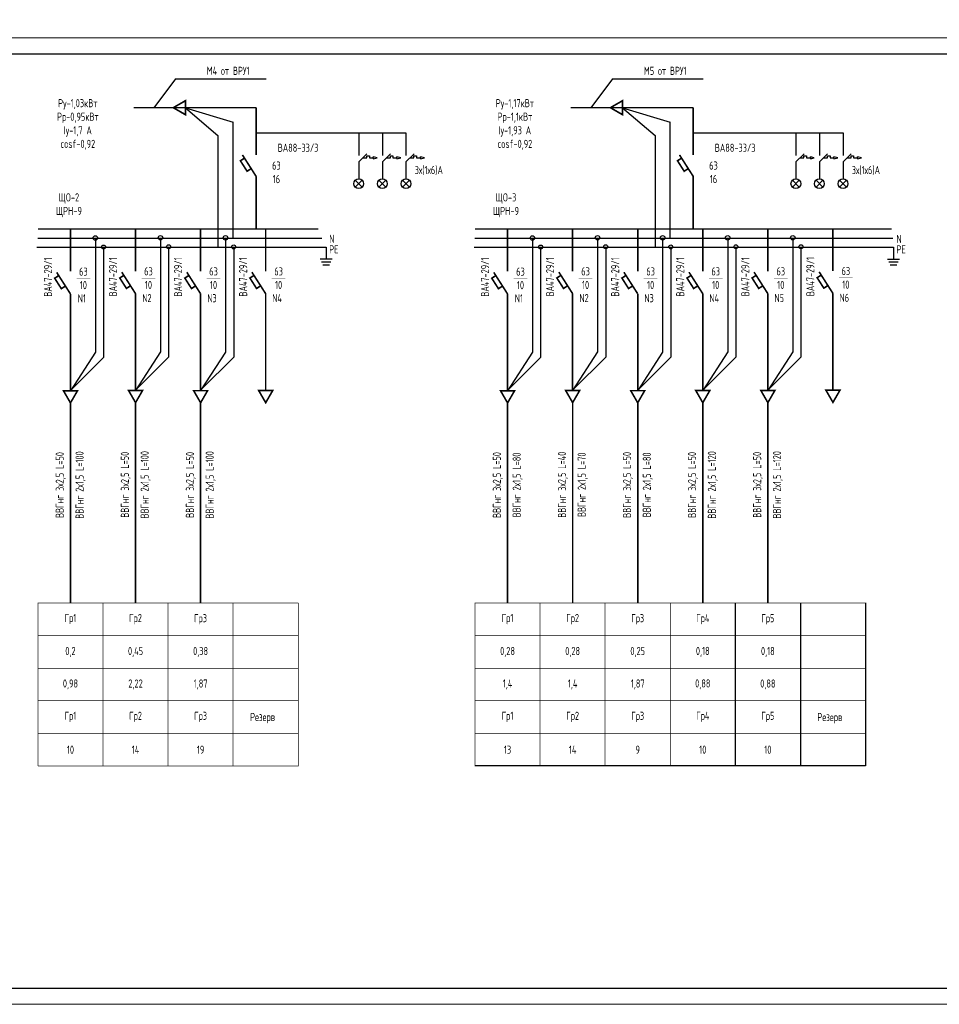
# Model space of a CAD drawing. Header units: millimetres. Extents: x 473009 to 2502882, y 456217 to 1153743.
# Tile 9 of 124: x 707790 to 736053, y 457033 to 487290. Entities that reach past the tile are written whole.
import ezdxf

# ---------------------------------------------------------------- set-up
doc = ezdxf.new("R2010")
doc.units = ezdxf.units.MM
for name, color, linetype in [('EKAB', 7, 'Continuous'), ('FORMAT', 150, 'Continuous'), ('Osnova', 7, 'Continuous'), ('построение', 7, 'Continuous'), ('формат', 136, 'Continuous')]:
    doc.layers.add(name, color=color, linetype=linetype)
doc.layers.add('ЭМ', color=240, linetype='Continuous', lineweight=20)
doc.styles.add('SPDS', font='spds.shx', dxfattribs={"width": 0.8, "height": 250})
doc.styles.add('SPDS1', font='spds.shx', dxfattribs={"width": 0.8})

# ---------------------------------------------------------------- blocks, each defined once
blk = doc.blocks.new('*U103')
at = {"layer": 'ЭМ', "color": 0, "lineweight": 20, "ltscale": 0.5}
blk.add_lwpolyline([(0, 0), (891, 0), (891, 297), (0, 297)], close=True, dxfattribs=at)
at = {"layer": 'ЭМ', "color": 0, "lineweight": 30, "ltscale": 0.5}
blk.add_lwpolyline([(20, 5), (886, 5), (886, 292), (20, 292)], close=True, dxfattribs=at)

msp = doc.modelspace()

# ---------------------------------------------------------------- linework, layer by layer
at = {"color": 7}
for p, q in [((718211.3, 482926.7), (718461.9, 483164.1)), ((718211.3, 482926.7), (718211.3, 482400.6)), ((718336.6, 483045.4), (718457.6, 483045.4)), ((718457.6, 483045.4), (718457.6, 483107.5)), ((718457.6, 483107.5), (718536.7, 483107.5)), ((718536.7, 483107.5), (718536.7, 483045.4)), ((718536.7, 483045.4), (718656.4, 483045.4)), ((718935.9, 482926.7), (719186.5, 483164.1)), ((718935.9, 482926.7), (718935.9, 482400.6)), ((719061.2, 483045.4), (719182.2, 483045.4)), ((719182.2, 483045.4), (719182.2, 483107.5)), ((719182.2, 483107.5), (719261.3, 483107.5)), ((719261.3, 483107.5), (719261.3, 483045.4)), ((719261.3, 483045.4), (719381.1, 483045.4)), ((719660.5, 482926.7), (719911.2, 483164.1)), ((719660.5, 482926.7), (719660.5, 482400.6)), ((719785.9, 483045.4), (719906.8, 483045.4)), ((719906.8, 483045.4), (719906.8, 483107.5)), ((719906.8, 483107.5), (719985.9, 483107.5)), ((719985.9, 483107.5), (719985.9, 483045.4)), ((719985.9, 483045.4), (720105.7, 483045.4)), ((731644.4, 482926.7), (731895, 483164.1)), ((731644.4, 482926.7), (731644.4, 482400.6)), ((731769.7, 483045.4), (731890.7, 483045.4)), ((731890.7, 483045.4), (731890.7, 483107.5)), ((731890.7, 483107.5), (731969.8, 483107.5)), ((731969.8, 483107.5), (731969.8, 483045.4)), ((731969.8, 483045.4), (732089.6, 483045.4)), ((732369, 482926.7), (732619.7, 483164.1)), ((732369, 482926.7), (732369, 482400.6)), ((732494.4, 483045.4), (732615.3, 483045.4)), ((732615.3, 483045.4), (732615.3, 483107.5)), ((732615.3, 483107.5), (732694.4, 483107.5)), ((732694.4, 483107.5), (732694.4, 483045.4)), ((732694.4, 483045.4), (732814.2, 483045.4)), ((733093.7, 482926.7), (733344.3, 483164.1)), ((733093.7, 482926.7), (733093.7, 482400.6)), ((733219, 483045.4), (733340, 483045.4)), ((733340, 483045.4), (733340, 483107.5)), ((733340, 483107.5), (733419.1, 483107.5)), ((733419.1, 483107.5), (733419.1, 483045.4)), ((733419.1, 483045.4), (733538.8, 483045.4)), ((718105.2, 482356.7), (718317.4, 482144.5)), ((718105.2, 482144.5), (718317.4, 482356.7)), ((718211.3, 482550.6), (718211.3, 482400.6)), ((718829.8, 482356.7), (719042, 482144.5)), ((718829.8, 482144.5), (719042, 482356.7)), ((718935.9, 482550.6), (718935.9, 482400.6)), ((719554.5, 482356.7), (719766.6, 482144.5)), ((719554.5, 482144.5), (719766.6, 482356.7)), ((719660.5, 482550.6), (719660.5, 482400.6)), ((731538.4, 482356.7), (731750.5, 482144.5)), ((731538.4, 482144.5), (731750.5, 482356.7)), ((731644.4, 482550.6), (731644.4, 482400.6)), ((732263, 482356.7), (732475.1, 482144.5)), ((732263, 482144.5), (732475.1, 482356.7)), ((732369, 482550.6), (732369, 482400.6)), ((732987.6, 482356.7), (733199.7, 482144.5)), ((732987.6, 482144.5), (733199.7, 482356.7)), ((733093.7, 482550.6), (733093.7, 482400.6))]:
    msp.add_line(p, q, dxfattribs=at)
for centre in [(718211.3, 482250.6), (718935.9, 482250.6), (719660.5, 482250.6), (731644.4, 482250.6), (732369, 482250.6), (733093.7, 482250.6)]:
    msp.add_circle(centre, 150, dxfattribs=at)
at = {"layer": 'EKAB', "color": 7}
for p, q in [((718656.5, 483049.3), (718656, 483018.8)), ((718656, 483018.8), (718777.3, 483047.1)), ((718656.5, 483049), (718657.3, 483079.5)), ((718777.3, 483047.1), (718657.3, 483079.5)), ((719381.1, 483049.3), (719380.6, 483018.8)), ((719380.6, 483018.8), (719501.9, 483047.1)), ((719381.1, 483049), (719381.9, 483079.5)), ((719501.9, 483047.1), (719381.9, 483079.5)), ((720105.2, 483018.8), (720226.5, 483047.1)), ((720105.7, 483049), (720106.6, 483079.5)), ((720226.5, 483047.1), (720106.6, 483079.5)), ((732089.6, 483049.3), (732089.1, 483018.8)), ((732089.1, 483018.8), (732210.4, 483047.1)), ((732089.6, 483049), (732090.5, 483079.5)), ((732210.4, 483047.1), (732090.5, 483079.5)), ((732814.3, 483049.3), (732813.7, 483018.8)), ((732813.7, 483018.8), (732935, 483047.1)), ((732814.2, 483049), (732815.1, 483079.5)), ((732935, 483047.1), (732815.1, 483079.5)), ((733538.3, 483018.8), (733659.6, 483047.1)), ((733538.9, 483049), (733539.7, 483079.5)), ((733659.6, 483047.1), (733539.7, 483079.5))]:
    msp.add_line(p, q, dxfattribs=at)
at = {"layer": 'FORMAT', "color": 0, "lineweight": 25, "ltscale": 2}
for p, q in [((712882.6, 484586.1), (714350.1, 484139)), ((712882.6, 484586.1), (713883, 483726.7)), ((726315.7, 484586.1), (727783.2, 484139)), ((726315.7, 484586.1), (727316.1, 483726.7)), ((714350.1, 480581.4), (714350.1, 484139)), ((727783.2, 480581.4), (727783.2, 484139)), ((715058.7, 483810.1), (719660.5, 483810.1)), ((718211.3, 483810.1), (718211.3, 483112.6)), ((718935.9, 483810.1), (718935.9, 483112.6)), ((719660.5, 483810.1), (719660.5, 483112.6)), ((728491.9, 483810.1), (733093.7, 483810.1)), ((731644.4, 483810.1), (731644.4, 483112.6)), ((732369, 483810.1), (732369, 483112.6)), ((733093.7, 483810.1), (733093.7, 483112.6)), ((713883, 483726.7), (713883, 480304.3)), ((727316.1, 483726.7), (727316.1, 480304.3)), ((720105.7, 483049.3), (720105.2, 483018.8)), ((733538.9, 483049.3), (733538.3, 483018.8)), ((708347.8, 480581.4), (717072.6, 480581.4)), ((710115.8, 480581.4), (710115.8, 477072.5)), ((712116.1, 480589.6), (712116.1, 477080.7)), ((714115.5, 480586.1), (714115.5, 477077.2)), ((721781, 480581.4), (734629.3, 480581.4)), ((723548.9, 480581.4), (723548.9, 477072.5)), ((725549.3, 480589.6), (725549.3, 477080.7)), ((727548.7, 480586.1), (727548.7, 477077.2)), ((729548.8, 480587.8), (729548.8, 477078.9)), ((731548.9, 480589.6), (731548.9, 477080.7)), ((708321.2, 480304.5), (717209, 480304.5)), ((710366.9, 480304.3), (710366.9, 476914.7)), ((712367.3, 480312.5), (712367.3, 476923)), ((714366.7, 480309), (714366.7, 476919.4)), ((717209, 480304.5), (717209, 479936.8)), ((721754.4, 480304.5), (734642.4, 480304.5)), ((723800.1, 480304.3), (723800.1, 476914.7)), ((725800.4, 480312.5), (725800.4, 476923)), ((727799.8, 480309), (727799.8, 476919.4)), ((729799.9, 480310.7), (729799.9, 476921.2)), ((731800, 480312.5), (731800, 476923)), ((734642.4, 480304.5), (734642.4, 479935.1)), ((717026.6, 479936.8), (717391.5, 479936.8)), ((734460, 479935.1), (734824.9, 479935.1)), ((717066.3, 479848.9), (717351.8, 479848.9)), ((717105.9, 479761), (717312.2, 479761)), ((734499.6, 479847.2), (734785.2, 479847.2)), ((734539.3, 479759.3), (734745.6, 479759.3)), ((710115.8, 477072.5), (709350.1, 475886)), ((710366.9, 476914.7), (709371, 475918.4)), ((712116.1, 477080.7), (711350.4, 475894.2)), ((712367.3, 476923), (711371.3, 475926.6)), ((714115.5, 477077.2), (713349.8, 475890.7)), ((714366.7, 476919.4), (713370.7, 475923)), ((723548.9, 477072.5), (722783.2, 475886)), ((723800.1, 476914.7), (722804.1, 475918.4)), ((725549.3, 477080.7), (724783.5, 475894.2)), ((725800.4, 476923), (724804.4, 475926.6)), ((727548.7, 477077.2), (726782.9, 475890.7)), ((727799.8, 476919.4), (726803.8, 475923)), ((729548.8, 477078.9), (728783.1, 475892.5)), ((729799.9, 476921.2), (728803.9, 475924.8)), ((731548.9, 477080.7), (730783.2, 475894.2)), ((731800, 476923), (730804, 475926.6)), ((729782.3, 469366.3), (729781.8, 464360.4)), ((731782.4, 469366.3), (731781.9, 464360.4)), ((733782.5, 469366.3), (733782.1, 464360.4)), ((733782.1, 464360.4), (721781.9, 464360.4))]:
    msp.add_line(p, q, dxfattribs=at)
at = {"layer": 'FORMAT', "color": 0, "lineweight": 25, "ltscale": 2, "const_width": 50}
for points in [[(712511.2, 484586.1), (712882.6, 484371.6), (712882.6, 484800.5)], [(725944.3, 484586.1), (726315.7, 484371.6), (726315.7, 484800.5)], [(709350.6, 475514.6), (709565, 475886), (709136.2, 475886)], [(711350.9, 475522.9), (711565.3, 475894.2), (711136.5, 475894.2)], [(713350.3, 475519.3), (713564.7, 475890.7), (713135.9, 475890.7)], [(715350.5, 475521.1), (715564.9, 475892.5), (715136, 475892.5)], [(722783.7, 475514.6), (722998.2, 475886), (722569.3, 475886)], [(724784.1, 475522.9), (724998.5, 475894.2), (724569.6, 475894.2)], [(726783.5, 475519.3), (726997.9, 475890.7), (726569, 475890.7)], [(728783.6, 475521.1), (728998, 475892.5), (728569.2, 475892.5)], [(730783.7, 475522.9), (730998.1, 475894.2), (730569.3, 475894.2)], [(732783.8, 475531.1), (732998.2, 475902.4), (732569.4, 475902.4)]]:
    msp.add_lwpolyline(points, close=True, dxfattribs=at)
at = {"layer": 'FORMAT', "color": 0, "lineweight": 25, "ltscale": 2}
for points, const_width in [([(715058.7, 484586.1), (711294.1, 484586.1)], 40), ([(715058.7, 484586.1), (715058.7, 483129.6)], 50), ([(728491.9, 484586.1), (724727.2, 484586.1)], 40), ([(728491.9, 484586.1), (728491.9, 483129.6)], 50), ([(714698.6, 483035.1), (714573.1, 482954.9), (714778.5, 482633.7), (714903.9, 482714)], 50), ([(715059.8, 482470.3), (714634.9, 483134.7)], 50), ([(728131.7, 483035.1), (728006.2, 482954.9), (728211.6, 482633.7), (728337.1, 482714)], 50), ([(728492.9, 482470.3), (728068, 483134.7)], 50), ([(715058.7, 482471.9), (715058.7, 480858.5)], 50), ([(728491.9, 482471.9), (728491.9, 480858.5)], 50), ([(708347.8, 480858.5), (716971.6, 480858.5)], 50), ([(709350.1, 480858.5), (709350.1, 479553.4)], 50), ([(711350.4, 480866.7), (711350.4, 479561.6)], 50), ([(713349.8, 480863.2), (713349.8, 479558.1)], 50), ([(715349.9, 480864.9), (715349.9, 479559.8)], 50), ([(721781, 480858.5), (734588.2, 480858.5)], 50), ([(722783.2, 480858.5), (722783.2, 479553.4)], 50), ([(724783.5, 480866.7), (724783.5, 479561.6)], 50), ([(726782.9, 480863.2), (726782.9, 479558.1)], 50), ([(728783.1, 480864.9), (728783.1, 479559.8)], 50), ([(730783.2, 480866.7), (730783.2, 479561.6)], 50), ([(732783.3, 480874.9), (732783.3, 479569.8)], 50), ([(708990.3, 479425.5), (708864.8, 479345.3), (709070.2, 479024.2), (709195.7, 479104.4)], 50), ([(709351.5, 478860.7), (708926.6, 479525.1)], 50), ([(709536.6, 479340.9), (709958.6, 479340.9)], 10), ([(710990.6, 479433.7), (710865.1, 479353.5), (711070.5, 479032.4), (711196, 479112.6)], 50), ([(711351.8, 478868.9), (710926.9, 479533.3)], 50), ([(711537, 479349.2), (711958.9, 479349.2)], 10), ([(712990, 479430.2), (712864.5, 479350), (713069.9, 479028.9), (713195.4, 479109.1)], 50), ([(713351.2, 478865.4), (712926.3, 479529.8)], 50), ([(713536.4, 479345.6), (713958.3, 479345.6)], 10), ([(714990.1, 479432), (714864.7, 479351.7), (715070, 479030.6), (715195.5, 479110.9)], 50), ([(715351.4, 478867.2), (714926.4, 479531.6)], 50), ([(715536.5, 479347.4), (715958.4, 479347.4)], 10), ([(722423.4, 479425.5), (722298, 479345.3), (722503.3, 479024.2), (722628.8, 479104.4)], 50), ([(722784.6, 478860.7), (722359.7, 479525.1)], 50), ([(722969.8, 479340.9), (723391.7, 479340.9)], 10), ([(724423.7, 479433.7), (724298.3, 479353.5), (724503.6, 479032.4), (724629.1, 479112.6)], 50), ([(724785, 478868.9), (724360.1, 479533.3)], 50), ([(724970.1, 479349.2), (725392, 479349.2)], 10), ([(726423.1, 479430.2), (726297.7, 479350), (726503, 479028.9), (726628.5, 479109.1)], 50), ([(726784.4, 478865.4), (726359.5, 479529.8)], 50), ([(726969.5, 479345.6), (727391.4, 479345.6)], 10), ([(728423.3, 479432), (728297.8, 479351.7), (728503.2, 479030.6), (728628.6, 479110.9)], 50), ([(728784.5, 478867.2), (728359.6, 479531.6)], 50), ([(728969.6, 479347.4), (729391.5, 479347.4)], 10), ([(730423.4, 479433.7), (730297.9, 479353.5), (730503.3, 479032.4), (730628.8, 479112.6)], 50), ([(730784.6, 478868.9), (730359.7, 479533.3)], 50), ([(730969.7, 479349.2), (731391.7, 479349.2)], 10), ([(732423.5, 479442), (732298, 479361.7), (732503.4, 479040.6), (732628.9, 479120.8)], 50), ([(732784.7, 478877.1), (732359.8, 479541.5)], 50), ([(732969.9, 479357.4), (733391.8, 479357.4)], 10), ([(709350.1, 478860.6), (709350.1, 475886)], 50), ([(711350.4, 478868.8), (711350.4, 475894.2)], 50), ([(713349.8, 478865.3), (713349.8, 475890.7)], 50), ([(715349.9, 478867), (715349.9, 475892.5)], 50), ([(722783.2, 478860.6), (722783.2, 475886)], 50), ([(724783.5, 478868.8), (724783.5, 475894.2)], 50), ([(726782.9, 478865.3), (726782.9, 475890.7)], 50), ([(728783.1, 478867), (728783.1, 475892.5)], 50), ([(730783.2, 478868.8), (730783.2, 475894.2)], 50), ([(732783.3, 478877), (732783.3, 475902.4)], 50), ([(709350.6, 475514.6), (709350.6, 469366.3)], 50), ([(711350.9, 475522.9), (711350.9, 469374.5)], 50), ([(713350.3, 475519.3), (713350.3, 469371)], 50), ([(722783.7, 475514.6), (722783.7, 469366.3)], 50), ([(724784.1, 475522.9), (724784.1, 469374.5)], 50), ([(726783.5, 475519.3), (726783.5, 469371)], 50), ([(728783.3, 475519.1), (728783.3, 469370.8)], 50), ([(730783.4, 475520.9), (730783.4, 469372.5)], 50), ([(716349.2, 469366.3), (716348.7, 464360.4), (708348.7, 464360.4)], 20), ([(710349.5, 469374.5), (710349.2, 464359.2)], 20), ([(712348.9, 469362.7), (712348.4, 464359.2)], 20), ([(714349, 469364.5), (714348.6, 464359.2)], 20), ([(723782.6, 469374.5), (723782.3, 464359.2)], 20), ([(725782, 469362.7), (725781.6, 464359.2)], 20), ([(727782.2, 469364.5), (727781.7, 464359.2)], 20)]:
    msp.add_lwpolyline(points, dxfattribs=dict(at, const_width=const_width))
for centre, radius in [((710115.8, 480581.4), 68.8), ((712116.1, 480589.6), 68.8), ((714115.5, 480586.1), 68.8), ((723548.9, 480581.4), 68.8), ((725549.3, 480589.6), 68.8), ((727548.7, 480586.1), 68.8), ((729548.8, 480587.8), 68.8), ((731548.9, 480589.6), 68.8), ((710366.9, 480304.3), 61.1), ((712367.3, 480312.5), 61.1), ((714366.7, 480309), 61.1), ((723800.1, 480304.3), 61.1), ((725800.4, 480312.5), 61.1), ((727799.8, 480309), 61.1), ((729799.9, 480310.7), 61.1), ((731800, 480312.5), 61.1)]:
    msp.add_circle(centre, radius, dxfattribs=at)
at = {"layer": 'Osnova', "color": 0, "const_width": 20}
for points in [[(708349.2, 469374.5), (708348.8, 464359.2)], [(708349.2, 469374.5), (708348.8, 464359.2)], [(708349.2, 469366.3), (716349.2, 469366.3)], [(721782.3, 469374.5), (721782, 464359.2)], [(721782.3, 469374.5), (721782, 464359.2)], [(721782.3, 469366.3), (733782.5, 469366.3)], [(708349.2, 468358.4), (716349.1, 468358.4)], [(721782.3, 468358.4), (733782.4, 468358.4)], [(708349, 467359.7), (716349, 467359.7)], [(721782.1, 467359.7), (733782.3, 467359.7)], [(708348.9, 466359.7), (716348.9, 466359.7)], [(721782, 466359.7), (733782.2, 466359.7)], [(708348.8, 465361.7), (716348.8, 465361.7)], [(721781.9, 465361.7), (733782.2, 465361.7)]]:
    msp.add_lwpolyline(points, dxfattribs=at)
at = {"layer": 'построение', "color": 0, "lineweight": 25}
for p, q in [((712576.1, 485474.8), (711911.3, 484586.1)), ((712576.1, 485474.8), (715361.4, 485474.8)), ((726009.2, 485474.8), (725344.4, 484586.1)), ((726009.2, 485474.8), (728794.6, 485474.8))]:
    msp.add_line(p, q, dxfattribs=at)

# ---------------------------------------------------------------- block references
at = {"layer": 'формат', "color": 0, "xscale": 100, "yscale": 100, "zscale": 100}
msp.add_blockref('*U103', (683808.6, 457033.4), dxfattribs=at)

# ---------------------------------------------------------------- texts
at = {"color": 7, "ltscale": 2, "insert": (513015.9, 476034.8), "char_height": 250, "width": 17719.705, "attachment_point": 4, "line_spacing_factor": 1.44, "style": 'SPDS1'}
msp.add_mtext('\\pi7954.85267;{\\L\\C256;Общие данные\\P\\pi0;\\l    1.Настоящий проект электроосвещения и электрооборудования здания выполнен на основании следующих исходных данных разделов: АР, ОВ, ОС, ТХ. \\PВРУ-1- Ру =116,2кВт; \\P             Рр =98,7кВт.\\P    2.Проектом предусмотрено рабочее (общее, местное) ремонтное и аварийное освещение.\\P    3.Общее рабочее освещение предусматривается стационарными светодиодными светильниками. Выбор типа светильников производился в соответствии с назначением помещений, характеристикой среды и требованиями архитектурного оформления.\\P   4.Освещенность помещений принята согласно нормам и правилам КМК2.01.05-98.\\P   5.Управление рабочим освещением осуществляется выключателями, установленными по месту в помещениях .\\P   6.Аварийное освещение предусматривается по линиям проходов и выходов из здания. Светильники аварийного освещения выделяются из числа светильников общего рабочего освещения и питаются от сети аварийного освещения.\\P   7.Включение светильников общего и аварийного освещения раздельное.\\P  8.Групповая осветительная сеть выполняется кабелем марки ВВГнг-0,66  в ПВХ гофротрубе за подвесным потолком, в плитах перекрытий.   \\P     9.Силовыми электроприемниками являются  технологическое,  сантехническое оборудование. Номинальная мощность установленных электроприемников принята в соответствии с заданиями технологической, вентиляционной частей проекта. \\PРасчетная мощность силовых электроприемников определена методом коэффициентов спроса по характерным группам электроприемников (на основании рекомендаций КМК). . Отключение общей вентиляции при пожаре осуществляется поступлением сигнала на магнитный пускатель "МП".\\P     10.Силовая распределительная сеть выполняется кабелем ВВГнг, проложенная за подвесным потолком в ПВХ гофротрубе и скрыто в ПВХ трубе под слоем штукатурки. \\P     11.Силовые распределительные пункты приняты с автоматическими выключателями на отходящих линиях. Щиты принять навесными. В качестве главного распределительного щита принята панель ПР. Магистральные сети выполняются кабелем марки ВВГнг, проложенные в гофрированных трубах ПВХ, на скобах.\\P    12.Для защиты от поражения электрическим током предусматривается следующие виды заземления :\\P     Заземление всех корпусов электроприемников выполняется в однофазной сети третьим  заземляющим проводом,в трехфазной-пятым заземляющим проводом.\\PВ проекте принята система заземления TN-S. Ввод в здание должен быть предусмотрен пятижильным кабелем. Пятая жила соединяется с заземленной нейтралью источника.\\P    13. Опасные зоны на объекте отсутствуют\\C5;.\\P    }14. {\\C256;Монтаж выполнить в соответствии с ПУЭ и КМК3.05.06-97.}', dxfattribs=at)
at = {"color": 0, "lineweight": 25, "char_height": 250, "width": 3000, "attachment_point": 5, "rotation": 90, "style": 'SPDS1'}
for insert in [(710657.7, 479388.4), (712657.1, 479384.9), (714657.2, 479386.6), (724090.8, 479388.4), (726090.2, 479384.9), (728090.3, 479386.6), (730090.5, 479388.4), (732090.6, 479396.6), (708657.4, 479380.2), (722090.5, 479380.2)]:
    msp.add_mtext('ВА47-29/1', dxfattribs=dict(at, insert=insert))
at = {"layer": 'FORMAT', "color": 0, "lineweight": 25, "ltscale": 2, "char_height": 250}
for s, insert, width, attachment_point, style in [('М4 от ВРУ1', (714196.4, 485719.6), 2861.145, 5, 'SPDS1'), ('М5 от ВРУ1', (727629.6, 485719.6), 2861.145, 5, 'SPDS1'), ('{\\C7;Pу-1,03кВт\\PPр-0,95кВт\\PIу-1,7 А\\Pcosf-0,92}', (709576.5, 484071.1), 2861.145, 5, 'SPDS1'), ('{\\C7;Pу-1,17кВт\\PPр-1,1кВт\\PIу-1,93 А\\Pcosf-0,92}', (723009.7, 484071.1), 2861.145, 5, 'SPDS1'), ('ВА88-33/3', (716345.8, 483354.4), 2861.145, 5, 'SPDS1'), ('ВА88-33/3', (729778.9, 483354.4), 2861.145, 5, 'SPDS1'), ('63\\P16', (715679.6, 482599.7), 2861.145, 5, 'SPDS1'), ('63\\P16', (729112.8, 482599.7), 2861.145, 5, 'SPDS1'), ('3х(1х6)А', (720363, 482657.6), 2861.145, 5, 'SPDS1'), ('3х(1х6)А', (733796.2, 482657.6), 2861.145, 5, 'SPDS1'), ('ЩO-2\\PЩРН-9', (709301.2, 481587.8), 2861.145, 5, 'SPDS1'), ('ЩO-3\\PЩРН-9', (722734.4, 481587.8), 2861.145, 5, 'SPDS1'), ('N', (717302.4, 480679.8), 322.357, 1, 'SPDS'), ('N', (734735.8, 480678.1), 322.357, 1, 'SPDS'), ('PE', (717302.4, 480357.3), 1975.073, 1, 'SPDS'), ('PE', (734735.8, 480355.6), 1975.073, 1, 'SPDS'), ('63\\P10', (709747.6, 479340.9), 2000, 5, 'SPDS1'), ('63\\P10', (711747.9, 479349.2), 2000, 5, 'SPDS1'), ('63\\P10', (713747.3, 479345.6), 2000, 5, 'SPDS1'), ('63\\P10', (715747.5, 479347.4), 2000, 5, 'SPDS1'), ('63\\P10', (723180.7, 479340.9), 2000, 5, 'SPDS1'), ('63\\P10', (725181.1, 479349.2), 2000, 5, 'SPDS1'), ('63\\P10', (727180.5, 479345.6), 2000, 5, 'SPDS1'), ('63\\P10', (729180.6, 479347.4), 2000, 5, 'SPDS1'), ('63\\P10', (731180.7, 479349.2), 2000, 5, 'SPDS1'), ('63\\P10', (733180.8, 479357.4), 2000, 5, 'SPDS1'), ('N1{\\W0.3;\\T0.75; }', (709699.8, 478727.4), 2000, 5, 'SPDS1'), ('N2{\\W0.3;\\T0.75; }', (711700.1, 478735.6), 2000, 5, 'SPDS1'), ('N3{\\W0.3;\\T0.75; }', (713699.5, 478732.1), 2000, 5, 'SPDS1'), ('N4{\\W0.3;\\T0.75; }', (715699.6, 478733.8), 2000, 5, 'SPDS1'), ('N1{\\W0.3;\\T0.75; }', (723132.9, 478727.4), 2000, 5, 'SPDS1'), ('N2{\\W0.3;\\T0.75; }', (725133.2, 478735.6), 2000, 5, 'SPDS1'), ('N3{\\W0.3;\\T0.75; }', (727132.6, 478732.1), 2000, 5, 'SPDS1'), ('N4{\\W0.3;\\T0.75; }', (729132.7, 478733.8), 2000, 5, 'SPDS1'), ('N5{\\W0.3;\\T0.75; }', (731132.9, 478735.6), 2000, 5, 'SPDS1'), ('N6{\\W0.3;\\T0.75; }', (733133, 478743.8), 2000, 5, 'SPDS1'), ('Гр1', (709349.9, 468872.2), 2000, 5, 'SPDS1'), ('Гр2', (711349.3, 468868.6), 2000, 5, 'SPDS1'), ('Гр3', (713348.7, 468865.1), 2000, 5, 'SPDS1'), ('Гр1', (722783.1, 468872.2), 2000, 5, 'SPDS1'), ('Гр2', (724782.5, 468868.6), 2000, 5, 'SPDS1'), ('Гр3', (726781.9, 468865.1), 2000, 5, 'SPDS1'), ('Гр4', (728782.3, 468868.6), 2000, 5, 'SPDS1'), ('Гр5', (730782.1, 468864.7), 2000, 5, 'SPDS1'), ('0,2', (709349.9, 467861.6), 2000, 5, 'SPDS1'), ('0,45', (711350.2, 467860.9), 2000, 5, 'SPDS1'), ('0,38', (713349.6, 467860.8), 2000, 5, 'SPDS1'), ('0,28', (722783.1, 467861.6), 2000, 5, 'SPDS1'), ('0,28', (724783.4, 467860.9), 2000, 5, 'SPDS1'), ('0,25', (726782.8, 467860.8), 2000, 5, 'SPDS1'), ('0,18', (728783.1, 467864.3), 2000, 5, 'SPDS1'), ('0,18', (730783, 467860.4), 2000, 5, 'SPDS1'), ('0,98', (709349.9, 466862.8), 2000, 5, 'SPDS1'), ('2,22', (711350.2, 466862.2), 2000, 5, 'SPDS1'), ('1,87', (713349.6, 466862), 2000, 5, 'SPDS1'), ('1,4', (722783.1, 466862.8), 2000, 5, 'SPDS1'), ('1,4', (724783.4, 466862.2), 2000, 5, 'SPDS1'), ('1,87', (726782.8, 466862), 2000, 5, 'SPDS1'), ('0,88', (728783.1, 466865.6), 2000, 5, 'SPDS1'), ('0,88', (730783, 466861.7), 2000, 5, 'SPDS1'), ('Гр1', (709349.7, 465865.6), 2000, 5, 'SPDS1'), ('Гр2', (711350, 465865.6), 2000, 5, 'SPDS1'), ('Гр3', (713349.4, 465864.8), 2000, 5, 'SPDS1'), ('Резерв', (715252.8, 465827.5), 2000, 5, 'SPDS1'), ('Гр1', (722782.8, 465865.6), 2000, 5, 'SPDS1'), ('Гр2', (724783.2, 465865.6), 2000, 5, 'SPDS1'), ('Гр3', (726782.5, 465864.8), 2000, 5, 'SPDS1'), ('Гр4', (728782.9, 465868.3), 2000, 5, 'SPDS1'), ('Гр5', (730782.8, 465864.4), 2000, 5, 'SPDS1'), ('Резерв', (732686.2, 465825.8), 2000, 5, 'SPDS1'), ('10', (709350.3, 464858.2), 2000, 5, 'SPDS1'), ('14', (711350.6, 464857.6), 2000, 5, 'SPDS1'), ('19', (713350, 464857.4), 2000, 5, 'SPDS1'), ('13', (722783.4, 464858.2), 2000, 5, 'SPDS1'), ('14', (724783.7, 464857.6), 2000, 5, 'SPDS1'), ('9', (726783.1, 464857.4), 2000, 5, 'SPDS1'), ('10', (728783.5, 464860.9), 2000, 5, 'SPDS1'), ('10', (730783.4, 464857), 2000, 5, 'SPDS1')]:
    msp.add_mtext(s, dxfattribs=dict(at, insert=insert, width=width, attachment_point=attachment_point, style=style))
at = {"layer": 'FORMAT', "color": 0, "lineweight": 25, "ltscale": 2, "char_height": 250, "width": 8656.306, "attachment_point": 2, "rotation": 90, "style": 'SPDS1'}
for s, insert in [('ВВГнг 2х1,5 L=100', (709504.9, 472990.9)), ('ВВГнг 2х1,5 L=100', (711505.2, 472999.1)), ('ВВГнг 2х1,5 L=100', (713504.6, 472995.6)), ('ВВГнг 2х1,5 L=120', (728937.6, 472995.4)), ('ВВГнг 2х1,5 L=120', (730937.7, 472997.2)), ('ВВГнг 3х2,5 L=50', (708896.4, 472990.9)), ('ВВГнг 3х2,5 L=50', (710896.7, 472999.1)), ('ВВГнг 3х2,5 L=50', (712896.1, 472995.6)), ('ВВГнг 3х2,5 L=50', (722329.5, 472990.9)), ('ВВГнг 2х1,5 L=80', (722938, 472990.9)), ('ВВГнг 3х2,5 L=40', (724329.8, 472999.1)), ('ВВГнг 2х1,5 L=70', (724938.3, 472999.1)), ('ВВГнг 3х2,5 L=50', (726329.2, 472995.6)), ('ВВГнг 2х1,5 L=80', (726937.7, 472995.6)), ('ВВГнг 3х2,5 L=50', (728329.1, 472995.4)), ('ВВГнг 3х2,5 L=50', (730329.2, 472997.2))]:
    msp.add_mtext(s, dxfattribs=dict(at, insert=insert))

doc.saveas('drawing.dxf')
